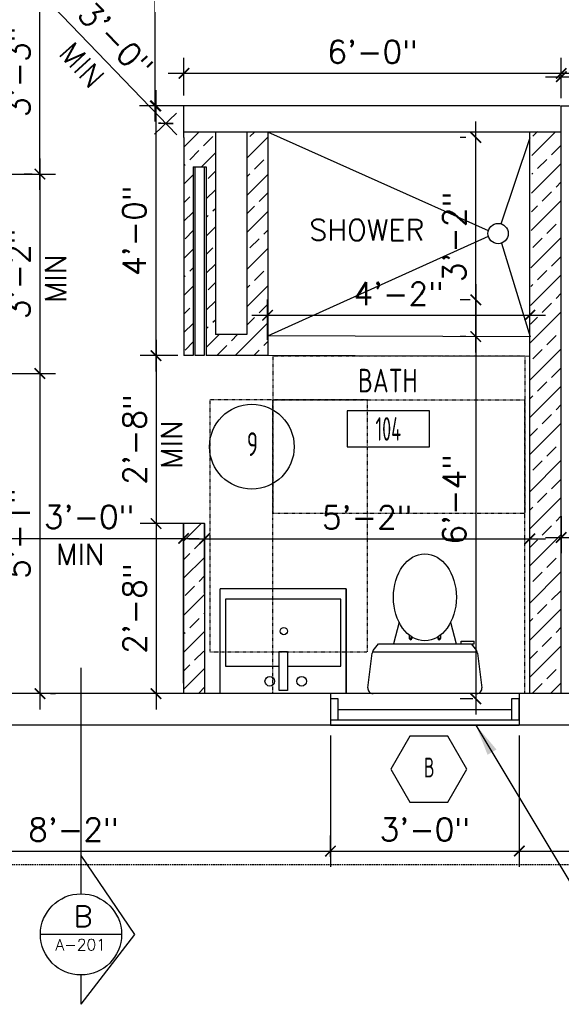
# Model space of a CAD drawing. Header units: inches. Extents: x -3803 to 30266, y -3756 to 4522.
# Tile 16 of 45: x 26791 to 26894, y 2442 to 2630. Entities that reach past the tile are written whole.
import ezdxf
from ezdxf.enums import TextEntityAlignment as Align

# ---------------------------------------------------------------- set-up
doc = ezdxf.new("R2010")
doc.units = ezdxf.units.IN
doc.header["$LTSCALE"] = 0.011
doc.header["$MEASUREMENT"] = 0
doc.header["$PDMODE"] = 1
doc.linetypes.add('DASHED', pattern=[0.75, 0.5, -0.25])
doc.linetypes.add('DASHED2', pattern=[0.375, 0.25, -0.125])
doc.layers.get('0').update_dxf_attribs({"linetype": 'CONTINUOUS'})
doc.layers.get('Defpoints').update_dxf_attribs({"linetype": 'CONTINUOUS'})
for name, color, linetype in [('a-door', 2, 'CONTINUOUS'), ('FHA', 8, 'DASHED2'), ('FIXT', 8, 'CONTINUOUS'), ('G-SYMB', 1, 'CONTINUOUS'), ('Hatch-ExisWalls', 123, 'CONTINUOUS'), ('roof', 8, 'DASHED'), ('TEXT', 2, 'CONTINUOUS'), ('Walls', 5, 'CONTINUOUS')]:
    doc.layers.add(name, color=color, linetype=linetype)
doc.layers.add('DIM', color=4, linetype='CONTINUOUS', lineweight=13)
doc.styles.add('MED', font='archstyl.shx', dxfattribs={"width": 0.8, "height": 0.125})
doc.styles.add('ROMANS', font='romans.shx')
doc.styles.add('SMA', font='archstyl.shx', dxfattribs={"width": 0.8, "height": 0.0625})
doc.dimstyles.new('ANGEL', dxfattribs={"dimtxt": 4.375, "dimasz": 2, "dimexe": 3, "dimexo": 2, "dimgap": 1.5, "dimtad": 1, "dimdec": 0, "dimzin": 3, "dimdsep": 46, "dimlunit": 4, "dimtxsty": 'ROMANS', "dimblk": 'ARCHTICK', "dimcen": 0, "dimdle": 3, "dimclrd": 4, "dimclre": 4, "dimclrt": 2, "dimadec": 0, "dimazin": 0, "dimtfac": 1, "dimtdec": 0, "dimtmove": 1, "dimatfit": 3, "dimfxl": 1, "dimfrac": 2, "dimtolj": 1, "dimtzin": 0, "dimarcsym": 0})
doc.dimstyles.new('Copy of STANDARD', dxfattribs={"dimtxt": 8, "dimasz": 3, "dimexe": 3, "dimexo": 3, "dimgap": 3, "dimtad": 1, "dimrnd": 1, "dimzin": 3, "dimdsep": 46, "dimlunit": 4, "dimtxsty": 'Standard', "dimblk": 'ARCHTICK', "dimcen": 3, "dimdle": 3, "dimadec": 0, "dimazin": 0, "dimtfac": 1, "dimtix": 1, "dimtofl": 0, "dimtmove": 1, "dimatfit": 3, "dimfxl": 3, "dimtolj": 1, "dimtzin": 0, "dimlwd": -1, "dimlwe": -1, "dimarcsym": 0})
pattern_1 = [(45, (-2459.1323, -0.75), (-3.5355339, 3.5355339), []), (45, (-2455.597, -0.75), (-3.5355339, 3.5355339), [2.5, -1.25])]

# ---------------------------------------------------------------- blocks, each defined once
blk = doc.blocks.new('A$C6F230B04')
at = {"ltscale": 48}
for p, q in [((0.99, 26.61), (20.75, 26.61)), ((0.82, 18.91), (0, 25.49)), ((21.74, 25.49), (20.91, 18.91)), ((20.8, 18.63), (0.95, 18.63)), ((2.04, 17.13), (1.03, 18.41)), ((19.7, 17.13), (2.04, 17.13)), ((5.96, 13), (4.9, 17.13)), ((15.78, 13), (16.84, 17.13)), ((20.71, 18.41), (19.7, 17.13)), ((3.98, 16.63), (1.48, 16.63))]:
    blk.add_line(p, q, dxfattribs=at)
for p, q in [((1.48, 17.13), (1.48, 16.63)), ((1.87, 17.13), (1.5, 17.13)), ((3.98, 17.13), (3.98, 16.63)), ((7.9, 15.45), (7.9, 16.08)), ((8.15, 16.33), (8.15, 16.33)), ((8.4, 15.8), (8.4, 16.08)), ((13.34, 15.8), (13.34, 16.08)), ((13.59, 16.33), (13.59, 16.33)), ((13.84, 15.45), (13.84, 16.08))]:
    blk.add_line(p, q)
for centre in [(8.15, 16.09), (13.59, 16.09)]:
    blk.add_circle(centre, 0.125)
for centre, start, end in [((0.99, 25.61), 90, 187.1438), ((20.75, 25.61), 352.8562, 90), ((1.82, 19.03), 187.1438, 218.2232), ((19.92, 19.03), 321.7768, 352.8562)]:
    blk.add_arc(centre, 1, start, end, dxfattribs=at)
for centre, start, end in [((8.15, 16.08), 90, 180), ((8.15, 16.08), 0, 90), ((13.59, 16.08), 90, 180), ((13.59, 16.08), 0, 90)]:
    blk.add_arc(centre, 0.25, start, end)
blk.add_ellipse((10.87, 8.25), major_axis=(0, 8.29), ratio=0.724165)
blk = doc.blocks.new('_ArchTick')
at = {"color": 0, "linetype": 'ByBlock', "const_width": 0.15}
blk.add_lwpolyline([(-0.5, -0.5), (0.5, 0.5)], dxfattribs=at)
blk = doc.blocks.new('*D383')
at = {"layer": 'Defpoints', "color": 0, "transparency": 16777216}
for p in [(-95.34, -164.96), (-96.28, -241), (-94.85, -241)]:
    blk.add_point(p, dxfattribs=at)
at = {"layer": 'DIM', "color": 4, "lineweight": -2, "transparency": 16777216}
for p, q in [((-96.28, -161.96), (-96.28, -244)), ((-97.34, -164.96), (-99.28, -164.96)), ((-96.85, -241), (-99.28, -241))]:
    blk.add_line(p, q, dxfattribs=at)
at = {"layer": 'DIM', "color": 4, "lineweight": -2, "transparency": 16777216, "xscale": 2, "yscale": 2, "zscale": 2}
for p, rotation in [((-96.28, -164.96), 90), ((-96.28, -241), 270)]:
    blk.add_blockref('_ArchTick', p, dxfattribs=dict(at, rotation=rotation))
at = {"layer": 'DIM', "color": 2, "transparency": 16777216, "insert": (-100.39, -202.98), "char_height": 4.375, "attachment_point": 5, "rotation": 90, "style": 'ROMANS'}
blk.add_mtext('\\A1;6\'-4"', dxfattribs=at)
blk = doc.blocks.new('AINC-DOORID')
at = {"layer": 'G-SYMB'}
blk.add_circle((0, 0), 0.1673, dxfattribs=at)
at = {"layer": 'G-SYMB', "color": 4, "linetype": 'Continuous', "style": 'SMA', "width": 0.75}
blk.add_attdef('DNUM', text='', height=0.0938, dxfattribs=at).set_placement((0.0025, 0.0102), align=Align.MIDDLE)
blk = doc.blocks.new('AINC-ROOMID')
at = {"layer": 'G-SYMB'}
blk.add_lwpolyline([(-0.2473, -0.3519), (0.2533, -0.3519), (0.2533, -0.1607), (-0.2473, -0.1607)], close=True, dxfattribs=at)
at = {"layer": 'G-SYMB', "color": 4, "linetype": 'Continuous', "style": 'MED', "oblique": -180, "text_generation_flag": 6}
for tag, p in [('%%UROOM-ID', (0, 0.2093)), ('%%USPAN', (0, 0))]:
    blk.add_attdef(tag, text='', height=0.125, rotation=180, dxfattribs=at).set_placement(p, align=Align.MIDDLE)
at = {"layer": 'G-SYMB', "color": 4, "linetype": 'Continuous', "style": 'MED', "text_generation_flag": 6, "width": 0.75}
blk.add_attdef('R-NUM', text='', height=0.125, rotation=180, dxfattribs=at).set_placement((0.003, -0.2563), align=Align.MIDDLE)
blk = doc.blocks.new('*D384')
at = {"layer": 'Defpoints', "color": 0, "transparency": 16777216}
for p in [(-86, -167.89), (-135.99, -174.59), (-86, -180.54)]:
    blk.add_point(p, dxfattribs=at)
at = {"layer": 'DIM', "color": 4, "lineweight": -2, "transparency": 16777216}
for p, q in [((-135.99, -172.59), (-135.99, -164.89)), ((-86, -178.54), (-86, -164.89)), ((-138.99, -167.89), (-83, -167.89))]:
    blk.add_line(p, q, dxfattribs=at)
at = {"layer": 'DIM', "color": 4, "lineweight": -2, "transparency": 16777216, "xscale": 2, "yscale": 2, "zscale": 2, "rotation": 180}
blk.add_blockref('_ArchTick', (-135.99, -167.89), dxfattribs=at)
at = {"layer": 'DIM', "color": 4, "lineweight": -2, "transparency": 16777216, "xscale": 2, "yscale": 2, "zscale": 2}
blk.add_blockref('_ArchTick', (-86, -167.89), dxfattribs=at)
at = {"layer": 'DIM', "color": 2, "transparency": 16777216, "insert": (-111, -163.79), "char_height": 4.375, "attachment_point": 5, "style": 'ROMANS'}
blk.add_mtext('\\A1;4\'-2"', dxfattribs=at)
blk = doc.blocks.new('*D386')
at = {"layer": 'Defpoints', "color": 0, "transparency": 16777216}
for p in [(-86, -210.5), (-86, -221.15), (-148, -222.83)]:
    blk.add_point(p, dxfattribs=at)
at = {"layer": 'DIM', "color": 4, "lineweight": -2, "transparency": 16777216}
for p, q in [((-148, -220.83), (-148, -207.5)), ((-86, -219.15), (-86, -207.5)), ((-151, -210.5), (-83, -210.5))]:
    blk.add_line(p, q, dxfattribs=at)
at = {"layer": 'DIM', "color": 4, "lineweight": -2, "transparency": 16777216, "xscale": 2, "yscale": 2, "zscale": 2, "rotation": 180}
blk.add_blockref('_ArchTick', (-148, -210.5), dxfattribs=at)
at = {"layer": 'DIM', "color": 4, "lineweight": -2, "transparency": 16777216, "xscale": 2, "yscale": 2, "zscale": 2}
blk.add_blockref('_ArchTick', (-86, -210.5), dxfattribs=at)
at = {"layer": 'DIM', "color": 2, "transparency": 16777216, "insert": (-117, -206.4), "char_height": 4.375, "attachment_point": 5, "style": 'ROMANS'}
blk.add_mtext('\\A1;5\'-2"', dxfattribs=at)
blk = doc.blocks.new('*D388')
at = {"layer": 'Defpoints', "color": 0, "transparency": 16777216}
for p in [(-166.32, 0), (-157.39, 0), (-147.68, -128)]:
    blk.add_point(p, dxfattribs=at)
at = {"layer": 'DIM', "color": 4, "lineweight": -2, "transparency": 16777216}
for p, q in [((-157.39, -131), (-157.39, 3)), ((-164.32, 0), (-154.39, 0)), ((-149.68, -128), (-160.39, -128))]:
    blk.add_line(p, q, dxfattribs=at)
at = {"layer": 'DIM', "color": 4, "lineweight": -2, "transparency": 16777216, "xscale": 2, "yscale": 2, "zscale": 2}
for p, rotation in [((-157.39, 0), 90), ((-157.39, -128), 270)]:
    blk.add_blockref('_ArchTick', p, dxfattribs=dict(at, rotation=rotation))
at = {"layer": 'DIM', "color": 2, "transparency": 16777216, "insert": (-161.5, -64), "char_height": 4.375, "attachment_point": 5, "rotation": 90, "style": 'ROMANS'}
blk.add_mtext('\\A1;10\'-8"', dxfattribs=at)
blk = doc.blocks.new('*D389')
at = {"color": 4, "lineweight": -2, "ltscale": 10, "transparency": 16777216}
for p, q in [((-80, -206.18), (-80, -213.24)), ((-56, -206.18), (-56, -213.24)), ((-83, -210.24), (-53, -210.24))]:
    blk.add_line(p, q, dxfattribs=at)
at = {"layer": 'Defpoints', "color": 0, "ltscale": 10, "transparency": 16777216}
for p in [(-80, -204.18), (-56, -204.18), (-56, -210.24)]:
    blk.add_point(p, dxfattribs=at)
at = {"color": 4, "lineweight": -2, "ltscale": 10, "transparency": 16777216, "xscale": 2, "yscale": 2, "zscale": 2, "rotation": 180}
blk.add_blockref('_ArchTick', (-80, -210.24), dxfattribs=at)
at = {"color": 4, "lineweight": -2, "ltscale": 10, "transparency": 16777216, "xscale": 2, "yscale": 2, "zscale": 2}
blk.add_blockref('_ArchTick', (-56, -210.24), dxfattribs=at)
at = {"color": 2, "ltscale": 10, "transparency": 16777216, "insert": (-68, -206.14), "char_height": 4.375, "attachment_point": 5, "style": 'ROMANS'}
blk.add_mtext('\\A1;2\'-0"', dxfattribs=at)
blk = doc.blocks.new('*D395')
at = {"layer": 'Defpoints', "color": 0, "ltscale": 10, "transparency": 16777216}
for p in [(-149.34, -128), (-157.28, -175.58), (-151.12, -175.58)]:
    blk.add_point(p, dxfattribs=at)
at = {"layer": 'DIM', "color": 4, "lineweight": -2, "ltscale": 10, "transparency": 16777216}
for p, q in [((-157.28, -125), (-157.28, -178.58)), ((-151.34, -128), (-160.28, -128)), ((-153.12, -175.58), (-160.28, -175.58))]:
    blk.add_line(p, q, dxfattribs=at)
at = {"layer": 'DIM', "color": 4, "lineweight": -2, "ltscale": 10, "transparency": 16777216, "xscale": 2, "yscale": 2, "zscale": 2}
for p, rotation in [((-157.28, -128), 90), ((-157.28, -175.58), 270)]:
    blk.add_blockref('_ArchTick', p, dxfattribs=dict(at, rotation=rotation))
at = {"layer": 'DIM', "color": 2, "ltscale": 10, "transparency": 16777216, "insert": (-161.39, -151.79), "char_height": 4.375, "attachment_point": 5, "rotation": 90, "style": 'ROMANS'}
blk.add_mtext('\\A1;4\'-0"', dxfattribs=at)
blk = doc.blocks.new('*D396')
at = {"layer": 'Defpoints', "color": 0, "ltscale": 10, "transparency": 16777216}
for p in [(-151.12, -175.58), (-157.25, -207.58), (-149.34, -207.58)]:
    blk.add_point(p, dxfattribs=at)
at = {"layer": 'DIM', "color": 4, "lineweight": -2, "ltscale": 10, "transparency": 16777216}
for p, q in [((-157.25, -172.58), (-157.25, -210.58)), ((-153.12, -175.58), (-160.25, -175.58)), ((-151.34, -207.58), (-160.25, -207.58))]:
    blk.add_line(p, q, dxfattribs=at)
at = {"layer": 'DIM', "color": 4, "lineweight": -2, "ltscale": 10, "transparency": 16777216, "xscale": 2, "yscale": 2, "zscale": 2}
for p, rotation in [((-157.25, -175.58), 90), ((-157.25, -207.58), 270)]:
    blk.add_blockref('_ArchTick', p, dxfattribs=dict(at, rotation=rotation))
at = {"layer": 'DIM', "color": 2, "ltscale": 10, "transparency": 16777216, "insert": (-161.35, -191.58), "char_height": 4.375, "attachment_point": 5, "rotation": 90, "style": 'ROMANS'}
blk.add_mtext('\\A1;2\'-8"', dxfattribs=at)
blk = doc.blocks.new('*D397')
at = {"color": 4, "lineweight": -2, "ltscale": 10, "transparency": 16777216}
for p, q in [((-96.29, -174.96), (-96.29, -131)), ((-98.21, -134), (-99.29, -134)), ((-98.22, -171.96), (-99.29, -171.96))]:
    blk.add_line(p, q, dxfattribs=at)
at = {"layer": 'Defpoints', "color": 0, "ltscale": 10, "transparency": 16777216}
for p in [(-96.29, -134), (-96.21, -134), (-96.22, -171.96)]:
    blk.add_point(p, dxfattribs=at)
at = {"color": 4, "lineweight": -2, "ltscale": 10, "transparency": 16777216, "xscale": 2, "yscale": 2, "zscale": 2}
for p, rotation in [((-96.29, -134), 90), ((-96.29, -171.96), 270)]:
    blk.add_blockref('_ArchTick', p, dxfattribs=dict(at, rotation=rotation))
at = {"color": 2, "ltscale": 10, "transparency": 16777216, "insert": (-100.4, -152.98), "char_height": 4.375, "attachment_point": 5, "rotation": 90, "style": 'ROMANS'}
blk.add_mtext('\\A1;3\'-2"', dxfattribs=at)
blk = doc.blocks.new('*D398')
at = {"color": 4, "lineweight": -2, "ltscale": 10, "transparency": 16777216}
for p, q in [((-179.39, -138), (-179.39, -182)), ((-186, -141), (-176.39, -141)), ((-186, -179), (-176.39, -179))]:
    blk.add_line(p, q, dxfattribs=at)
at = {"layer": 'Defpoints', "color": 0, "ltscale": 10, "transparency": 16777216}
for p in [(-188, -141), (-188, -179), (-179.39, -179)]:
    blk.add_point(p, dxfattribs=at)
at = {"color": 4, "lineweight": -2, "ltscale": 10, "transparency": 16777216, "xscale": 2, "yscale": 2, "zscale": 2}
for p, rotation in [((-179.39, -141), 90), ((-179.39, -179), 270)]:
    blk.add_blockref('_ArchTick', p, dxfattribs=dict(at, rotation=rotation))
at = {"color": 2, "ltscale": 10, "transparency": 16777216, "insert": (-183.49, -160), "char_height": 4.375, "attachment_point": 5, "rotation": 90, "style": 'ROMANS'}
blk.add_mtext('\\A1;3\'-2"', dxfattribs=at)
blk = doc.blocks.new('*D402')
at = {"layer": 'Defpoints', "color": 0, "ltscale": 10, "transparency": 16777216}
for p in [(-149.34, -207.58), (-157.25, -240), (-149.34, -240)]:
    blk.add_point(p, dxfattribs=at)
at = {"layer": 'DIM', "color": 4, "lineweight": -2, "ltscale": 10, "transparency": 16777216}
for p, q in [((-157.25, -204.58), (-157.25, -243)), ((-151.34, -207.58), (-160.25, -207.58)), ((-151.34, -240), (-160.25, -240))]:
    blk.add_line(p, q, dxfattribs=at)
at = {"layer": 'DIM', "color": 4, "lineweight": -2, "ltscale": 10, "transparency": 16777216, "xscale": 2, "yscale": 2, "zscale": 2}
for p, rotation in [((-157.25, -207.58), 90), ((-157.25, -240), 270)]:
    blk.add_blockref('_ArchTick', p, dxfattribs=dict(at, rotation=rotation))
at = {"layer": 'DIM', "color": 2, "ltscale": 10, "transparency": 16777216, "insert": (-161.35, -223.79), "char_height": 4.375, "attachment_point": 5, "rotation": 90, "style": 'ROMANS'}
blk.add_mtext('\\A1;2\'-8"', dxfattribs=at)
blk = doc.blocks.new('*D403')
at = {"layer": 'Defpoints', "color": 0, "ltscale": 10, "transparency": 16777216}
for p in [(0, -122.43), (-80, -128.54), (0, -128.54)]:
    blk.add_point(p, dxfattribs=at)
at = {"layer": 'DIM', "color": 4, "lineweight": -2, "ltscale": 10, "transparency": 16777216}
for p, q in [((-80, -126.54), (-80, -119.43)), ((0, -126.54), (0, -119.43)), ((-83, -122.43), (3, -122.43))]:
    blk.add_line(p, q, dxfattribs=at)
at = {"layer": 'DIM', "color": 4, "lineweight": -2, "ltscale": 10, "transparency": 16777216, "xscale": 2, "yscale": 2, "zscale": 2, "rotation": 180}
blk.add_blockref('_ArchTick', (-80, -122.43), dxfattribs=at)
at = {"layer": 'DIM', "color": 4, "lineweight": -2, "ltscale": 10, "transparency": 16777216, "xscale": 2, "yscale": 2, "zscale": 2}
blk.add_blockref('_ArchTick', (0, -122.43), dxfattribs=at)
at = {"layer": 'DIM', "color": 2, "ltscale": 10, "transparency": 16777216, "insert": (-40, -118.32), "char_height": 4.375, "attachment_point": 5, "style": 'ROMANS'}
blk.add_mtext('\\A1;6\'-8"', dxfattribs=at)
blk = doc.blocks.new('*D474')
at = {"layer": 'Defpoints', "color": 0, "ltscale": 10, "transparency": 16777216}
for p in [(-151.93, -121.81), (-151.93, -128), (-80, -128.54)]:
    blk.add_point(p, dxfattribs=at)
at = {"layer": 'DIM', "color": 4, "lineweight": -2, "ltscale": 10, "transparency": 16777216}
for p, q in [((-151.93, -126), (-151.93, -118.81)), ((-80, -126.54), (-80, -118.81)), ((-77, -121.81), (-154.93, -121.81))]:
    blk.add_line(p, q, dxfattribs=at)
at = {"layer": 'DIM', "color": 4, "lineweight": -2, "ltscale": 10, "transparency": 16777216, "xscale": 2, "yscale": 2, "zscale": 2, "rotation": 180}
blk.add_blockref('_ArchTick', (-151.93, -121.81), dxfattribs=at)
at = {"layer": 'DIM', "color": 4, "lineweight": -2, "ltscale": 10, "transparency": 16777216, "xscale": 2, "yscale": 2, "zscale": 2}
blk.add_blockref('_ArchTick', (-80, -121.81), dxfattribs=at)
at = {"layer": 'DIM', "color": 2, "ltscale": 10, "transparency": 16777216, "insert": (-115.97, -117.7), "char_height": 4.375, "attachment_point": 5, "style": 'ROMANS'}
blk.add_mtext('\\A1;6\'-0"', dxfattribs=at)
blk = doc.blocks.new('*D478')
at = {"layer": 'Defpoints', "color": 0, "ltscale": 10, "transparency": 16777216}
for p in [(-177, -102), (-151.93, -128), (-155.39, -131.33)]:
    blk.add_point(p, dxfattribs=at)
at = {"layer": 'DIM', "color": 4, "lineweight": -2, "ltscale": 10, "transparency": 16777216}
for p, q in [((-182.53, -103.17), (-153.3, -133.49)), ((-178.44, -103.39), (-182.61, -107.41)), ((-153.37, -129.39), (-157.55, -133.41))]:
    blk.add_line(p, q, dxfattribs=at)
at = {"layer": 'DIM', "color": 4, "lineweight": -2, "ltscale": 10, "transparency": 16777216, "xscale": 2, "yscale": 2, "zscale": 2}
for p, rotation in [((-180.45, -105.33), 133.9537761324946), ((-155.39, -131.33), 313.9537761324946)]:
    blk.add_blockref('_ArchTick', p, dxfattribs=dict(at, rotation=rotation))
at = {"layer": 'DIM', "color": 2, "ltscale": 10, "transparency": 16777216, "insert": (-164.96, -115.48), "char_height": 4.375, "attachment_point": 5, "rotation": 313.9538, "style": 'ROMANS'}
blk.add_mtext('\\A1;3\'-0"', dxfattribs=at)
blk = doc.blocks.new('*D404')
at = {"layer": 'Defpoints', "color": 0, "ltscale": 10, "transparency": 16777216}
for p in [(-179.39, -102), (-178.86, -102), (-178.86, -141)]:
    blk.add_point(p, dxfattribs=at)
at = {"layer": 'DIM', "color": 4, "lineweight": -2, "ltscale": 10, "transparency": 16777216}
for p, q in [((-179.39, -144), (-179.39, -99)), ((-180.86, -102), (-182.39, -102)), ((-180.86, -141), (-182.39, -141))]:
    blk.add_line(p, q, dxfattribs=at)
at = {"layer": 'DIM', "color": 4, "lineweight": -2, "ltscale": 10, "transparency": 16777216, "xscale": 2, "yscale": 2, "zscale": 2}
for p, rotation in [((-179.39, -102), 90), ((-179.39, -141), 270)]:
    blk.add_blockref('_ArchTick', p, dxfattribs=dict(at, rotation=rotation))
at = {"layer": 'DIM', "color": 2, "ltscale": 10, "transparency": 16777216, "insert": (-183.49, -121.5), "char_height": 4.375, "attachment_point": 5, "rotation": 90, "style": 'ROMANS'}
blk.add_mtext('\\A1;3\'-3"', dxfattribs=at)
blk = doc.blocks.new('*D405')
at = {"layer": 'Defpoints', "color": 0, "ltscale": 10, "transparency": 16777216}
for p in [(-179.39, -179), (-179.39, -240), (-179.39, -240)]:
    blk.add_point(p, dxfattribs=at)
at = {"layer": 'DIM', "color": 4, "lineweight": -2, "ltscale": 10, "transparency": 16777216}
for p, q in [((-179.39, -176), (-179.39, -243)), ((-177.39, -179), (-176.39, -179)), ((-177.39, -240), (-176.39, -240))]:
    blk.add_line(p, q, dxfattribs=at)
at = {"layer": 'DIM', "color": 4, "lineweight": -2, "ltscale": 10, "transparency": 16777216, "xscale": 2, "yscale": 2, "zscale": 2}
for p, rotation in [((-179.39, -179), 90), ((-179.39, -240), 270)]:
    blk.add_blockref('_ArchTick', p, dxfattribs=dict(at, rotation=rotation))
at = {"layer": 'DIM', "color": 2, "ltscale": 10, "transparency": 16777216, "insert": (-183.49, -209.5), "char_height": 4.375, "attachment_point": 5, "rotation": 90, "style": 'ROMANS'}
blk.add_mtext('\\A1;5\'-1"', dxfattribs=at)
blk = doc.blocks.new('AINC-WINID')
at = {"layer": 'G-SYMB', "linetype": 'Continuous'}
blk.add_lwpolyline([(0.2577, 20.2671), (0.1675, 20.4234), (-0.0129, 20.4234), (-0.1031, 20.2671), (-0.0129, 20.1109), (0.1675, 20.1109)], close=True, dxfattribs=at)
at = {"layer": 'G-SYMB', "color": 4, "linetype": 'Continuous', "style": 'SMA', "width": 0.75}
blk.add_attdef('WNUM', text='', height=0.0938, dxfattribs=at).set_placement((0.0793, 20.2753), align=Align.MIDDLE)
blk = doc.blocks.new('*D455')
at = {"layer": 'Defpoints', "color": 0, "ltscale": 10, "transparency": 16777216}
for p in [(-222, -270.08), (-124, -270), (-124, -273.1)]:
    blk.add_point(p, dxfattribs=at)
at = {"layer": 'DIM', "color": 4, "lineweight": -2, "ltscale": 10, "transparency": 16777216}
for p, q in [((-222, -268.08), (-222, -267)), ((-124, -271.1), (-124, -267)), ((-225, -270), (-121, -270))]:
    blk.add_line(p, q, dxfattribs=at)
at = {"layer": 'DIM', "color": 4, "lineweight": -2, "ltscale": 10, "transparency": 16777216, "xscale": 2, "yscale": 2, "zscale": 2, "rotation": 180}
blk.add_blockref('_ArchTick', (-222, -270), dxfattribs=at)
at = {"layer": 'DIM', "color": 4, "lineweight": -2, "ltscale": 10, "transparency": 16777216, "xscale": 2, "yscale": 2, "zscale": 2}
blk.add_blockref('_ArchTick', (-124, -270), dxfattribs=at)
at = {"layer": 'DIM', "color": 2, "ltscale": 10, "transparency": 16777216, "insert": (-173, -265.9), "char_height": 4.375, "attachment_point": 5, "style": 'ROMANS'}
blk.add_mtext('\\A1;8\'-2"', dxfattribs=at)
blk = doc.blocks.new('*D456')
at = {"layer": 'Defpoints', "color": 0, "ltscale": 10, "transparency": 16777216}
for p in [(-124, -246), (-88, -259.71), (-88, -269.99)]:
    blk.add_point(p, dxfattribs=at)
at = {"layer": 'DIM', "color": 4, "lineweight": -2, "ltscale": 10, "transparency": 16777216}
for p, q in [((-124, -248), (-124, -272.99)), ((-88, -261.71), (-88, -272.99)), ((-127, -269.99), (-85, -269.99))]:
    blk.add_line(p, q, dxfattribs=at)
at = {"layer": 'DIM', "color": 4, "lineweight": -2, "ltscale": 10, "transparency": 16777216, "xscale": 2, "yscale": 2, "zscale": 2, "rotation": 180}
blk.add_blockref('_ArchTick', (-124, -269.99), dxfattribs=at)
at = {"layer": 'DIM', "color": 4, "lineweight": -2, "ltscale": 10, "transparency": 16777216, "xscale": 2, "yscale": 2, "zscale": 2}
blk.add_blockref('_ArchTick', (-88, -269.99), dxfattribs=at)
at = {"layer": 'DIM', "color": 2, "ltscale": 10, "transparency": 16777216, "insert": (-106, -265.89), "char_height": 4.375, "attachment_point": 5, "style": 'ROMANS'}
blk.add_mtext('\\A1;3\'-0"', dxfattribs=at)
blk = doc.blocks.new('*D457')
at = {"layer": 'Defpoints', "color": 0, "ltscale": 10, "transparency": 16777216}
for p in [(-88, -246), (6, -246), (6, -270)]:
    blk.add_point(p, dxfattribs=at)
at = {"layer": 'DIM', "color": 4, "lineweight": -2, "ltscale": 10, "transparency": 16777216}
for p, q in [((-88, -248), (-88, -273)), ((6, -248), (6, -273)), ((-91, -270), (9, -270))]:
    blk.add_line(p, q, dxfattribs=at)
at = {"layer": 'DIM', "color": 4, "lineweight": -2, "ltscale": 10, "transparency": 16777216, "xscale": 2, "yscale": 2, "zscale": 2, "rotation": 180}
blk.add_blockref('_ArchTick', (-88, -270), dxfattribs=at)
at = {"layer": 'DIM', "color": 4, "lineweight": -2, "ltscale": 10, "transparency": 16777216, "xscale": 2, "yscale": 2, "zscale": 2}
blk.add_blockref('_ArchTick', (6, -270), dxfattribs=at)
at = {"layer": 'DIM', "color": 2, "ltscale": 10, "transparency": 16777216, "insert": (-41, -265.9), "char_height": 4.375, "attachment_point": 5, "style": 'ROMANS'}
blk.add_mtext('\\A1;7\'-10"', dxfattribs=at)
blk = doc.blocks.new('*D473')
at = {"layer": 'Defpoints', "color": 0, "transparency": 16777216}
for p in [(-152, -210.42), (-188, -223.06), (-152, -240)]:
    blk.add_point(p, dxfattribs=at)
at = {"layer": 'DIM', "color": 4, "lineweight": -2, "transparency": 16777216}
for p, q in [((-188, -221.06), (-188, -207.42)), ((-152, -238), (-152, -207.42)), ((-191, -210.42), (-149, -210.42))]:
    blk.add_line(p, q, dxfattribs=at)
at = {"layer": 'DIM', "color": 4, "lineweight": -2, "transparency": 16777216, "xscale": 2, "yscale": 2, "zscale": 2, "rotation": 180}
blk.add_blockref('_ArchTick', (-188, -210.42), dxfattribs=at)
at = {"layer": 'DIM', "color": 4, "lineweight": -2, "transparency": 16777216, "xscale": 2, "yscale": 2, "zscale": 2}
blk.add_blockref('_ArchTick', (-152, -210.42), dxfattribs=at)
at = {"layer": 'DIM', "color": 2, "transparency": 16777216, "insert": (-170, -206.31), "char_height": 4.375, "attachment_point": 5, "style": 'ROMANS'}
blk.add_mtext('\\A1;3\'-0"', dxfattribs=at)
blk = doc.blocks.new('typical interior floor plan')
at = {"color": 8}
blk.add_line((-80, -128), (-56, -128), dxfattribs=at)
at = {"color": 1}
for p, q in [((-93.9, -151.81), (-135.93, -133)), ((-91.43, -150.5), (-85.94, -134)), ((-135.93, -171.84), (-93.9, -152.83)), ((-91.41, -154.15), (-85.95, -171.98)), ((-85.94, -171.98), (-135.93, -171.84)), ((-85.94, -175.73), (-135.93, -175.58))]:
    blk.add_line(p, q, dxfattribs=at)
at = {"color": 1, "ltscale": 10}
for p, q in [((-171.56, -235.08), (-171.56, -278.14)), ((-171.56, -270.84), (-161.34, -285.89)), ((-163.83, -285.87), (-179.28, -285.87)), ((-161.34, -285.89), (-171.56, -299.2)), ((-171.56, -293.59), (-171.56, -299.2))]:
    blk.add_line(p, q, dxfattribs=at)
at = {"color": 1}
blk.add_circle((-92.04, -152.33), 1.93, dxfattribs=at)
at = {"color": 1, "ltscale": 10}
blk.add_circle((-171.56, -285.87), 7.73, dxfattribs=at)
at = {"layer": 'a-door'}
for p, q in [((-122.5, -243), (-89.5, -243)), ((-122.5, -245), (-88, -245)), ((-124, -246), (-88, -246))]:
    blk.add_line(p, q, dxfattribs=at)
at = {"layer": 'a-door', "color": 2, "linetype": 'Continuous', "lineweight": -3}
blk.add_lwpolyline([(-148.06, -175.58), (-149.81, -175.58), (-149.81, -139.58), (-148.06, -139.58)], close=True, dxfattribs=at)
at = {"layer": 'a-door'}
for points in [[(-124, -245), (-122.5, -245), (-122.5, -241), (-124, -241)], [(-89.5, -245), (-88, -245), (-88, -241), (-89.5, -241)]]:
    blk.add_lwpolyline(points, close=True, dxfattribs=at)
at = {"layer": 'FHA', "ltscale": 25}
blk.add_lwpolyline([(-134.93, -175.65), (-86.93, -175.65), (-86.93, -205.65), (-134.93, -205.65), (-134.93, -175.65)], dxfattribs=at)
for points in [[(-146.97, -184), (-146.97, -232), (-116.97, -232), (-116.97, -184)], [(-87, -240), (-135, -240), (-135, -184), (-87, -184)]]:
    blk.add_lwpolyline(points, close=True, dxfattribs=at)
at = {"layer": 'FIXT'}
for p, q in [((-121, -220), (-145, -220)), ((-145, -240), (-145, -220)), ((-121, -240), (-121, -220)), ((-121, -220), (-121, -240)), ((-122, -222), (-144, -222)), ((-144, -222), (-144, -234.75)), ((-122, -234.75), (-122, -222)), ((-133.8, -239.41), (-133.8, -231.97)), ((-133.8, -231.97), (-132.2, -231.97)), ((-132.2, -231.97), (-132.2, -239.41)), ((-144, -234.75), (-133.8, -234.75)), ((-132.2, -234.75), (-122, -234.75)), ((-132.2, -239.41), (-133.8, -239.41))]:
    blk.add_line(p, q, dxfattribs=at)
for centre, radius in [((-132.89, -228.08), 0.687), ((-135.57, -237.64), 0.915), ((-129.48, -237.64), 0.915)]:
    blk.add_circle(centre, radius, dxfattribs=at)
at = {"layer": 'Walls'}
for p, q in [((-80.22, -128), (-152.22, -128)), ((-151.93, -134), (-151.93, -128)), ((-80, -240), (-80, -128)), ((-80, -133), (-151.93, -133)), ((-145.93, -133), (-145.93, -171.58)), ((-139.93, -133), (-139.93, -171.58)), ((-135.93, -133), (-135.93, -175.58)), ((-86, -240), (-86, -133)), ((-151.93, -134), (-151.93, -172.58)), ((-151.93, -139.58), (-151.93, -175.58)), ((-150.18, -139.58), (-150.18, -175.58)), ((-150.18, -139.58), (-147.68, -139.58)), ((-147.68, -139.58), (-147.68, -175.58)), ((-139.93, -171.58), (-145.93, -171.58)), ((-150.18, -175.58), (-151.93, -175.58)), ((-145.93, -175.58), (-147.68, -175.58)), ((-135.93, -175.58), (-145.93, -175.58)), ((-148, -207.58), (-152, -207.58)), ((-152, -207.58), (-152, -240)), ((-148, -207.58), (-148, -240)), ((0, -240), (-288, -240)), ((-124, -240), (-124, -246)), ((-88, -240), (-88, -246)), ((6, -246), (-294, -246))]:
    blk.add_line(p, q, dxfattribs=at)
ref = blk.add_blockref('AINC-ROOMID', (-113.06, -180.34), dxfattribs=dict(xscale=31.40809428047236, yscale=35.94597718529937, zscale=31.40809428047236))
ref.add_attrib('%%USPAN', 'BATH', dxfattribs={"layer": 'G-SYMB', "color": 4, "linetype": 'Continuous', "height": 4.493, "rotation": 180, "style": 'MED', "text_generation_flag": 6, "width": 0.873758}).set_placement((-113.06, -180.34), align=Align.MIDDLE)
ref.add_attrib('R-NUM', '104', dxfattribs={"layer": 'G-SYMB', "color": 4, "linetype": 'Continuous', "height": 4.493, "rotation": 180, "style": 'MED', "text_generation_flag": 6, "width": 0.655319}).set_placement((-112.97, -189.55), align=Align.MIDDLE)
for name, p, xscale, yscale, zscale, values in [('AINC-DOORID', (-138.99, -192.94), 48.29248555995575, 48.29248555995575, 48.29248555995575, {'DNUM': '9'}), ('AINC-WINID', (-108.36, -1069.62), 40.22379667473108, 40.22379667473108, 40.22379667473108, {'WNUM': 'B'})]:
    blk.add_blockref(name, p, dxfattribs=dict(xscale=xscale, yscale=yscale, zscale=zscale)).add_auto_attribs(values)
at = {"layer": 'FIXT', "rotation": 180}
blk.add_blockref('A$C6F230B04', (-95.13, -213.39), dxfattribs=at)
at = {"layer": 'TEXT', "color": 2, "char_height": 4.0007, "width": 137.2543, "attachment_point": 1}
for insert, rotation in [((-173.09, -115.45), 312.5479), ((-178.42, -165.54), 90), ((-156.27, -197.13), 90)]:
    blk.add_mtext('{\\Fromans|c0;MIN}', dxfattribs=dict(at, insert=insert, rotation=rotation))
for s, insert in [('{\\Fromans|c0;SHOWER}', (-128.05, -149.65)), ('{\\Fromans|c0;MIN}', (-176.34, -211.46)), ('{\\Fromans|c0;B}', (-172.99, -280.43))]:
    blk.add_mtext(s, dxfattribs=dict(at, insert=insert))
at = {"ltscale": 10}
for base, p1, p2, picture, middle in [((-96.29, -134), (-96.22, -171.96), (-96.21, -134), '*D397', (-100.4, -152.98)), ((-179.39, -179), (-188, -141), (-188, -179), '*D398', (-183.49, -160))]:
    dim = blk.add_linear_dim(base=base, p1=p1, p2=p2, angle=90, dimstyle='ANGEL', dxfattribs=at)
    dim.commit()
    dim.dimension.update_dxf_attribs({"geometry": picture, "text_midpoint": middle})
dim = blk.add_linear_dim(base=(-56, -210.24), p1=(-80, -204.18), p2=(-56, -204.18), dimstyle='ANGEL', dxfattribs=at)
dim.commit()
dim.dimension.update_dxf_attribs({"geometry": '*D389', "text_midpoint": (-68, -206.14)})
at = {"layer": 'DIM'}
for base, p1, p2, picture, middle in [((-157.39, 0), (-147.68, -128), (-166.32, 0), '*D388', (-161.5, -64)), ((-96.28, -241), (-95.34, -164.96), (-94.85, -241), '*D383', (-100.39, -202.98))]:
    dim = blk.add_linear_dim(base=base, p1=p1, p2=p2, angle=90, dimstyle='ANGEL', dxfattribs=at)
    dim.commit()
    dim.dimension.update_dxf_attribs({"geometry": picture, "text_midpoint": middle})
at = {"layer": 'DIM', "ltscale": 10}
for base, p1, p2, picture, middle in [((-179.39, -102), (-178.86, -141), (-178.86, -102), '*D404', (-183.49, -121.5)), ((-157.28, -175.58), (-149.34, -128), (-151.12, -175.58), '*D395', (-161.39, -151.79)), ((-157.25, -207.58), (-151.12, -175.58), (-149.34, -207.58), '*D396', (-161.35, -191.58)), ((-157.25, -240), (-149.34, -207.58), (-149.34, -240), '*D402', (-161.35, -223.79))]:
    dim = blk.add_linear_dim(base=base, p1=p1, p2=p2, angle=90, dimstyle='ANGEL', dxfattribs=at)
    dim.commit()
    dim.dimension.update_dxf_attribs({"geometry": picture, "text_midpoint": middle})
for p1, p2, distance, picture, middle in [((-177, -102), (-151.93, -128), -4.8, '*D478', (-164.96, -115.48)), ((-179.39, -179), (-179.39, -240), 0, '*D405', (-183.49, -209.5))]:
    dim = blk.add_aligned_dim(p1=p1, p2=p2, distance=distance, dimstyle='ANGEL', dxfattribs=at)
    dim.commit()
    dim.dimension.update_dxf_attribs({"geometry": picture, "text_midpoint": middle})
for base, p1, p2, picture, middle in [((-151.93, -121.81), (-80, -128.54), (-151.93, -128), '*D474', (-115.97, -117.7)), ((0, -122.43), (-80, -128.54), (0, -128.54), '*D403', (-40, -118.32)), ((-88, -269.99), (-124, -246), (-88, -259.71), '*D456', (-106, -265.89)), ((6, -270), (-88, -246), (6, -246), '*D457', (-41, -265.9)), ((-124, -270), (-222, -270.08), (-124, -273.1), '*D455', (-173, -265.9))]:
    dim = blk.add_linear_dim(base=base, p1=p1, p2=p2, dimstyle='ANGEL', dxfattribs=at)
    dim.commit()
    dim.dimension.update_dxf_attribs({"geometry": picture, "text_midpoint": middle})
at = {"layer": 'DIM'}
for base, p1, p2, picture, middle in [((-86, -167.89), (-135.99, -174.59), (-86, -180.54), '*D384', (-111, -163.79)), ((-152, -210.42), (-188, -223.06), (-152, -240), '*D473', (-170, -206.31)), ((-86, -210.5), (-148, -222.83), (-86, -221.15), '*D386', (-117, -206.4))]:
    dim = blk.add_linear_dim(base=base, p1=p1, p2=p2, dimstyle='ANGEL', dxfattribs=at)
    dim.commit()
    dim.dimension.update_dxf_attribs({"geometry": picture, "text_midpoint": middle})
at = {"layer": 'TEXT', "color": 9, "ltscale": 10, "annotation_type": 0, "has_hookline": 1, "hookline_direction": 0, "text_width": 68.2}
blk.add_leader([(-96.28, -246), (-69.42, -290.87), (6.67, -290.87)], dimstyle='Copy of STANDARD', override={"dimasz": 6, "dimtad": 0}, dxfattribs=at)

msp = doc.modelspace()

# ---------------------------------------------------------------- hatches: boundary and pattern name
at = {"layer": 'Hatch-ExisWalls'}
h = msp.add_hatch(dxfattribs=at)
h.set_pattern_fill('ANSI33', color=4, scale=20)
h.set_pattern_definition(pattern_1)
h.paths.add_polyline_path([(26785.8675703, 2639.3570167), (26781.8675703, 2639.3570154), (26781.8675697, 2600.3570638), (26785.8675674, 2600.3570638)])
edge = h.paths.add_edge_path()
edge.add_line((26893.8675674, 2608.3375651), (26893.8675674, 2608.3589653))
edge.add_line((26893.8675674, 2608.3589653), (26888.3229919, 2608.5397317))
edge.add_line((26888.3229919, 2608.5397317), (26887.8675674, 2557.2058668))
edge.add_arc((26888.5795468, 2555.9019237), 1.4856588, 118.635434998, 215.649517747)
edge.add_arc((26887.4533334, 2554.483605), 0.5583498, 98.344369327, 402.107354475)
edge.add_line((26887.8675674, 2554.8579907), (26887.8675674, 2501.3570161))
edge.add_line((26887.8675674, 2501.3570161), (26893.8675674, 2501.3570161))
edge.add_line((26893.8675674, 2501.3570161), (26893.8675703, 2608.3375651))
edge.add_line((26893.8675703, 2608.3375651), (26893.8675674, 2608.3375651))
h = msp.add_hatch(dxfattribs=at)
h.set_pattern_fill('ANSI33', color=4, scale=20)
h.set_pattern_definition([(45, (-4662.667, 133.5024), (-3.5355339, 3.5355339), []), (45, (-4659.1317, 133.5024), (-3.5355339, 3.5355339), [2.5, -1.25])])
h.paths.add_polyline_path([(26837.932982, 2608.3589653), (26833.9330905, 2608.3589653), (26833.9330905, 2569.7724464), (26827.9330905, 2569.7724464), (26827.9330905, 2608.3589653), (26821.9330905, 2608.3589653), (26821.9330905, 2607.3589653), (26821.9330905, 2568.7724464), (26821.9330905, 2565.7724464), (26823.6830905, 2565.7724464), (26823.6830905, 2601.7724464), (26826.1830905, 2601.7724464), (26826.1830905, 2565.7724464), (26827.9330905, 2565.7724464), (26837.9376029, 2565.7724464)])
h = msp.add_hatch(dxfattribs=at)
h.set_pattern_fill('ANSI33', color=4, scale=20)
h.set_pattern_definition(pattern_1)
h.paths.add_polyline_path([(26785.8675674, 2562.3570638), (26781.8675674, 2562.3570638), (26781.8675703, 2501.3570161), (26785.8675703, 2501.3570161)])
h.paths.add_polyline_path([(26825.8706829, 2533.8538174), (26821.8706829, 2533.7724464), (26821.8706829, 2501.3570161), (26825.8706829, 2501.3570161)])
h.paths.add_polyline_path([(26715.8675703, 2495.3570161), (26715.8675703, 2501.3570161), (26715.811504, 2501.3570161), (26715.8175677, 2495.3570161)])

# ---------------------------------------------------------------- linework, layer by layer
at = {"layer": 'roof', "ltscale": 53}
msp.add_line((26973.8675703, 2468.7451449), (26685.8675703, 2468.7451449), dxfattribs=at)

# ---------------------------------------------------------------- block references
msp.add_blockref('typical interior floor plan', (26973.8675674, 2741.3570161))

# ---------------------------------------------------------------- texts
at = {"layer": 'TEXT', "color": 2, "insert": (26797.4375441, 2454.6012121), "char_height": 2.159637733, "width": 74.092047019, "attachment_point": 1}
msp.add_mtext('{\\Fromans|c0;A-201}', dxfattribs=at)

doc.saveas('drawing.dxf')
